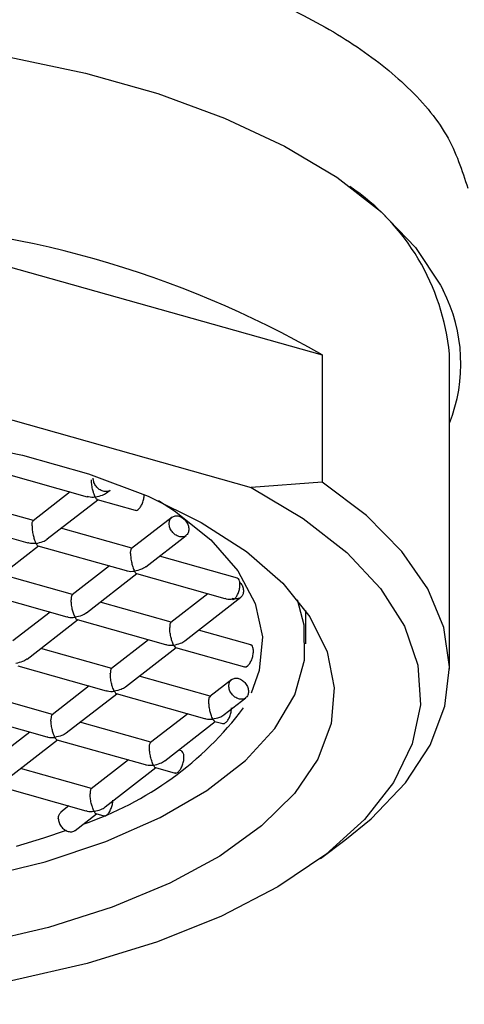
# Model space of a CAD drawing. Header units: millimetres. Extents: x 3826.016 to 3826.061, y 1906.247 to 1906.438.
# Tile 6 of 10: x 3826.04267 to 3826.0504, y 1906.29356 to 1906.31066. Entities that reach past the tile are written whole.
import ezdxf

# ---------------------------------------------------------------- set-up
doc = ezdxf.new("R2010")
doc.units = ezdxf.units.MM
doc.layers.add('SANINDUSA', color=3, linetype='Continuous')

msp = doc.modelspace()

# ---------------------------------------------------------------- linework, layer by layer
at = {"layer": 'SANINDUSA'}
for p, q in [((3826.039712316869, 1906.307152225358), (3826.04792762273, 1906.304836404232)), ((3826.04792762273, 1906.304836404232), (3826.04792762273, 1906.30262679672)), ((3826.050142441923, 1906.299377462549), (3826.050142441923, 1906.304857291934)), ((3826.040947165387, 1906.304152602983), (3826.046692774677, 1906.302532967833)), ((3826.042306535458, 1906.302806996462), (3826.043841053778, 1906.302374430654)), ((3826.04792762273, 1906.30262679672), (3826.046692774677, 1906.302532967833)), ((3826.043548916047, 1906.302456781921), (3826.042903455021, 1906.301955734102)), ((3826.044181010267, 1906.30244107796), (3826.044243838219, 1906.302489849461)), ((3826.042909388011, 1906.301960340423), (3826.041674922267, 1906.302308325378)), ((3826.043148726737, 1906.301639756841), (3826.04402746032, 1906.302321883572)), ((3826.044019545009, 1906.302324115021), (3826.044680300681, 1906.302137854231)), ((3826.041274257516, 1906.302005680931), (3826.042808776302, 1906.30157311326)), ((3826.045318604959, 1906.302017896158), (3826.044616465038, 1906.30147285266)), ((3826.044622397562, 1906.301477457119), (3826.043387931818, 1906.301825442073)), ((3826.044861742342, 1906.301156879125), (3826.045563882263, 1906.301701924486)), ((3826.042116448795, 1906.300838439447), (3826.042995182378, 1906.301520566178)), ((3826.042987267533, 1906.301522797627), (3826.044522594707, 1906.301090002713)), ((3826.046454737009, 1906.300960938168), (3826.045100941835, 1906.301342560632)), ((3826.043590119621, 1906.300676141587), (3826.042355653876, 1906.301024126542)), ((3826.044229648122, 1906.301172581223), (3826.043584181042, 1906.300671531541)), ((3826.0438294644, 1906.300355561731), (3826.044708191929, 1906.301037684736)), ((3826.044699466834, 1906.301040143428), (3826.046235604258, 1906.300607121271)), ((3826.041954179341, 1906.300721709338), (3826.043490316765, 1906.300288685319)), ((3826.045942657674, 1906.300689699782), (3826.045297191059, 1906.300188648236)), ((3826.045303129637, 1906.300193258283), (3826.044068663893, 1906.300541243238)), ((3826.045542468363, 1906.299872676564), (3826.046514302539, 1906.300627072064)), ((3826.046371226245, 1906.30061223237), (3826.046406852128, 1906.30060219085)), ((3826.046378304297, 1906.300597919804), (3826.046371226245, 1906.30061223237)), ((3826.046378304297, 1906.300597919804), (3826.046406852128, 1906.30060219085)), ((3826.04638538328, 1906.300585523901), (3826.046378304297, 1906.300597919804)), ((3826.046406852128, 1906.30060219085), (3826.04638538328, 1906.300585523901)), ((3826.043197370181, 1906.300371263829), (3826.042551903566, 1906.299870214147)), ((3826.047642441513, 1906.299819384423), (3826.047642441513, 1906.300396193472)), ((3826.042797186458, 1906.2995542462), (3826.043675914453, 1906.300236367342)), ((3826.043667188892, 1906.300238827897), (3826.045203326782, 1906.299805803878)), ((3826.046687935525, 1906.299802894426), (3826.045781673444, 1906.300058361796)), ((3826.044910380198, 1906.299888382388), (3826.044264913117, 1906.299387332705)), ((3826.044270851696, 1906.299391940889), (3826.043036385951, 1906.299739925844)), ((3826.044510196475, 1906.299071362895), (3826.045388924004, 1906.299753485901)), ((3826.045381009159, 1906.29975571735), (3826.046579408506, 1906.299417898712)), ((3826.042634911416, 1906.299437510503), (3826.04417104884, 1906.299004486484)), ((3826.045983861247, 1906.298909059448), (3826.044749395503, 1906.299257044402)), ((3826.046356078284, 1906.299197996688), (3826.045977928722, 1906.298904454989)), ((3826.043878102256, 1906.299087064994), (3826.043232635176, 1906.298586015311)), ((3826.043477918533, 1906.298270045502), (3826.044356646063, 1906.298952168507)), ((3826.044347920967, 1906.298954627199), (3826.045884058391, 1906.298521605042)), ((3826.043238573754, 1906.298590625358), (3826.04200410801, 1906.298938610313)), ((3826.046223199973, 1906.298588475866), (3826.046601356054, 1906.298882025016)), ((3826.041602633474, 1906.298636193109), (3826.043138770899, 1906.29820316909)), ((3826.044951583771, 1906.298107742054), (3826.043717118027, 1906.298455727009)), ((3826.045591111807, 1906.298604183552), (3826.04494565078, 1906.298103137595)), ((3826.045190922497, 1906.297787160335), (3826.046069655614, 1906.298469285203)), ((3826.046061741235, 1906.298471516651), (3826.046199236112, 1906.298432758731)), ((3826.042845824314, 1906.2982857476), (3826.042200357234, 1906.297784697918)), ((3826.042445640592, 1906.29746872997), (3826.043324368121, 1906.298150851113)), ((3826.043315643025, 1906.298153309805), (3826.044851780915, 1906.297720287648)), ((3826.045479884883, 1906.297958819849), (3826.045430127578, 1906.297972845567)), ((3826.044558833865, 1906.297802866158), (3826.043913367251, 1906.297301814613)), ((3826.043919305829, 1906.29730642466), (3826.042684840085, 1906.297654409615)), ((3826.044158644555, 1906.296985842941), (3826.045037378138, 1906.297667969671)), ((3826.045028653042, 1906.297670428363), (3826.045371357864, 1906.297573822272)), ((3826.042284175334, 1906.297351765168), (3826.043819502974, 1906.296918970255)), ((3826.043526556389, 1906.297001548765), (3826.043387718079, 1906.296893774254)), ((3826.043632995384, 1906.29657780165), (3826.044005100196, 1906.296866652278)), ((3826.043996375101, 1906.296869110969), (3826.044134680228, 1906.296830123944)), ((3826.047899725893, 1906.296088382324), (3826.048323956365, 1906.296406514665))]:
    msp.add_line(p, q, dxfattribs=at)
at = {"layer": 'SANINDUSA', "flags": 128}
for points in [[(3826.038142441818, 1906.310387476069), (3826.039612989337, 1906.310345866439), (3826.041062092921, 1906.310221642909), (3826.042468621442, 1906.310016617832), (3826.0438120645, 1906.309733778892), (3826.045072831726, 1906.309377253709), (3826.046232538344, 1906.308952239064), (3826.047274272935, 1906.30846493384), (3826.048182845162, 1906.307922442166), (3826.048945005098, 1906.307332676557), (3826.049549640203, 1906.306704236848), (3826.049987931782, 1906.306046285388), (3826.050031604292, 1906.305960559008)], [(3826.041494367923, 1906.3033427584), (3826.042720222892, 1906.303094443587), (3826.043864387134, 1906.302771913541), (3826.044906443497, 1906.302380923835), (3826.045827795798, 1906.301928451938), (3826.046612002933, 1906.301422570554), (3826.047245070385, 1906.300872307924), (3826.047715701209, 1906.300287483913), (3826.04801549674, 1906.299678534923), (3826.04813910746, 1906.299056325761), (3826.048084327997, 1906.298431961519), (3826.04785213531, 1906.29781658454), (3826.04744667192, 1906.297221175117), (3826.046875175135, 1906.296656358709), (3826.046147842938, 1906.296132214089), (3826.045277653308, 1906.29565809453), (3826.04428013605, 1906.295242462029), (3826.043173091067, 1906.294892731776), (3826.041976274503, 1906.294615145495)], [(3826.048323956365, 1906.296406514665), (3826.048779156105, 1906.296778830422), (3826.049376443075, 1906.297404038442), (3826.049806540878, 1906.298058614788), (3826.050063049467, 1906.298732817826), (3826.050142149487, 1906.29941661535), (3826.05004266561, 1906.300099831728), (3826.049766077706, 1906.300772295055), (3826.049316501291, 1906.301424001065), (3826.048700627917, 1906.302045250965), (3826.04792762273, 1906.30262679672)], [(3826.046692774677, 1906.302532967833), (3826.047601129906, 1906.301995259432), (3826.048355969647, 1906.301407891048), (3826.048945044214, 1906.300780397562), (3826.049358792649, 1906.300122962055), (3826.049590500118, 1906.299446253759), (3826.049636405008, 1906.298761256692), (3826.049495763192, 1906.298079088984), (3826.04917085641, 1906.297410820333), (3826.048666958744, 1906.296767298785), (3826.047992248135, 1906.296158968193), (3826.047157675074, 1906.295595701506), (3826.046176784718, 1906.295086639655), (3826.045065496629, 1906.294640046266), (3826.043841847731, 1906.29426316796), (3826.042525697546, 1906.293962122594), (3826.041138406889, 1906.293741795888), (3826.039702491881, 1906.293605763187), (3826.038241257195, 1906.29355623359), (3826.036778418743, 1906.293594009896), (3826.03533771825, 1906.293718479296)], [(3826.045084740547, 1906.302310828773), (3826.045363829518, 1906.302130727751), (3826.045993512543, 1906.301626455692), (3826.046463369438, 1906.301085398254), (3826.046763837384, 1906.300518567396), (3826.04688879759, 1906.299937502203), (3826.046835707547, 1906.299354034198), (3826.046696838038, 1906.298958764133)], [(3826.030403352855, 1906.297242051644), (3826.031225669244, 1906.29677310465), (3826.032176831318, 1906.296360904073), (3826.033239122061, 1906.296013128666), (3826.034392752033, 1906.295736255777), (3826.035616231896, 1906.295535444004), (3826.036886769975, 1906.295414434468), (3826.038180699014, 1906.29537548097), (3826.039473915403, 1906.295419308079), (3826.040742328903, 1906.295545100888), (3826.041962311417, 1906.295750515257), (3826.043111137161, 1906.296031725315), (3826.044167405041, 1906.296383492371), (3826.045111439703, 1906.296799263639), (3826.045925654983, 1906.29727129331), (3826.046594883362, 1906.297790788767), (3826.047106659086, 1906.29834807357), (3826.047451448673, 1906.298932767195), (3826.047622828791, 1906.299533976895), (3826.047617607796, 1906.300140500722), (3826.047500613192, 1906.300584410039)], [(3826.04347897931, 1906.296575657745), (3826.043083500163, 1906.296441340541), (3826.042607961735, 1906.296299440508)]]:
    msp.add_lwpolyline(points, dxfattribs=at)
at = {"layer": 'SANINDUSA'}
for centre, radius, start, end in [((3826.046187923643, 1906.30446879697), 0.003973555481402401, 5.610777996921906, 56.04099625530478), ((3826.039245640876, 1906.289767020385), 0.01739146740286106, 60.05230008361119, 88.46236237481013), ((3826.047547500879, 1906.304684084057), 0.002792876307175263, 338.2993729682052, 27.19670120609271), ((3826.041878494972, 1906.30223980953), 0.005867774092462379, 288.8316867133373, 322.9433240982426)]:
    msp.add_arc(centre, radius, start, end, dxfattribs=at)
for points, knots in [([(3826.055957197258, 1906.300966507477), (3826.055488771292, 1906.302063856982), (3826.054061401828, 1906.305445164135), (3826.051948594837, 1906.310448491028), (3826.050231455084, 1906.314417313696), (3826.049528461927, 1906.316042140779)], [0, 0, 0, 0, 0.2079120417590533, 0.675720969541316, 1, 1, 1, 1]), ([(3826.038169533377, 1906.312632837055), (3826.038860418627, 1906.312618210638), (3826.040233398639, 1906.312589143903), (3826.042238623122, 1906.312358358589), (3826.04409832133, 1906.312005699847), (3826.045775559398, 1906.311527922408), (3826.047225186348, 1906.310955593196), (3826.048443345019, 1906.310288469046), (3826.049431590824, 1906.309525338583), (3826.050161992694, 1906.308667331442), (3826.050361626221, 1906.308044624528), (3826.050461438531, 1906.307733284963)], [0, 0, 0, 0, 0.1169948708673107, 0.2325011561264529, 0.3479814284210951, 0.4559928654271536, 0.5639717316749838, 0.6682180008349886, 0.7724383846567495, 0.8862242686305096, 1, 1, 1, 1]), ([(3826.043984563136, 1906.302365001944), (3826.043974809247, 1906.3023874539), (3826.043958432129, 1906.302425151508), (3826.043938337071, 1906.302495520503), (3826.043927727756, 1906.302550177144), (3826.043921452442, 1906.302593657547), (3826.043917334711, 1906.302634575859), (3826.04391676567, 1906.302658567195), (3826.043916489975, 1906.302670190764)], [0, 0, 0, 0, 0.3296963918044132, 0.5535716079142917, 0.6801682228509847, 0.795112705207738, 0.9007340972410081, 0.9999999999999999, 0.9999999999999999, 0.9999999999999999, 0.9999999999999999]), ([(3826.044241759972, 1906.302488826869), (3826.044241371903, 1906.302488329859), (3826.044228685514, 1906.302472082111), (3826.044185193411, 1906.30246160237), (3826.044119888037, 1906.30246466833), (3826.044052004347, 1906.302498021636), (3826.043995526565, 1906.302553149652), (3826.043955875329, 1906.302623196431), (3826.043950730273, 1906.302670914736), (3826.043948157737, 1906.302694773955)], [0, 0, 0, 0, 0.005231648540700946, 0.1710281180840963, 0.336822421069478, 0.5026200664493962, 0.6684133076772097, 0.8342061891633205, 0.9999999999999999, 0.9999999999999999, 0.9999999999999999, 0.9999999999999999]), ([(3826.043984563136, 1906.302365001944), (3826.043942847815, 1906.302361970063), (3826.04389252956, 1906.302358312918), (3826.043849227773, 1906.302374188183), (3826.043841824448, 1906.302376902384)], [0, 0, 0, 0, 0.8290295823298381, 1, 1, 1, 1]), ([(3826.044180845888, 1906.302441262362), (3826.044180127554, 1906.302440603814), (3826.044158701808, 1906.302420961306), (3826.044092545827, 1906.302388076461), (3826.044024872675, 1906.302373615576), (3826.043984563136, 1906.302365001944)], [0, 0, 0, 0, 0.01383274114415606, 0.4125891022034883, 1, 1, 1, 1]), ([(3826.044678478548, 1906.302142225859), (3826.044682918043, 1906.302140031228), (3826.04469821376, 1906.302132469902), (3826.044731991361, 1906.302150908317), (3826.044772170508, 1906.302194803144), (3826.044806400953, 1906.302260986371), (3826.044830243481, 1906.302338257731), (3826.044833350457, 1906.302386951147), (3826.044834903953, 1906.302411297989)], [0, 0, 0, 0, 0.07560167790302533, 0.2604760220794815, 0.4453616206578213, 0.6302380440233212, 0.8151180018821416, 0.9999999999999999, 0.9999999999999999, 0.9999999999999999, 0.9999999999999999]), ([(3826.044020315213, 1906.302326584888), (3826.04401854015, 1906.302326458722), (3826.044008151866, 1906.302325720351), (3826.043995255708, 1906.302347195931), (3826.043984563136, 1906.302365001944)], [0, 0, 0, 0, 0.1708716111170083, 1, 1, 1, 1]), ([(3826.045268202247, 1906.301906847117), (3826.045270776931, 1906.301929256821), (3826.045275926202, 1906.301974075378), (3826.045315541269, 1906.302021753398), (3826.045372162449, 1906.302045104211), (3826.04543950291, 1906.30203993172), (3826.045506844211, 1906.302007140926), (3826.0455634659, 1906.30195186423), (3826.045603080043, 1906.301881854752), (3826.045608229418, 1906.301834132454), (3826.045610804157, 1906.301810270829)], [0, 0, 0, 0, 0.1250026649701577, 0.2500005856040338, 0.3750008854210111, 0.4999995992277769, 0.6249974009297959, 0.7499980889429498, 0.8749965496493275, 1, 1, 1, 1]), ([(3826.042884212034, 1906.30186887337), (3826.0428844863, 1906.301879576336), (3826.042885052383, 1906.301901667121), (3826.042889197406, 1906.301927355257), (3826.04289522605, 1906.301946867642), (3826.042900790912, 1906.301952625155), (3826.042903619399, 1906.301955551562)], [0, 0, 0, 0, 0.2262695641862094, 0.4670174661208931, 0.7290976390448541, 1, 1, 1, 1]), ([(3826.042884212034, 1906.30186887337), (3826.042884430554, 1906.301857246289), (3826.042884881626, 1906.30183324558), (3826.042888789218, 1906.301792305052), (3826.042895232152, 1906.301748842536), (3826.042906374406, 1906.301694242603), (3826.042924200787, 1906.301623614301), (3826.042941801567, 1906.301586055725), (3826.042952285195, 1906.301563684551)], [0, 0, 0, 0, 0.09924351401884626, 0.2048592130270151, 0.3198091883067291, 0.4464224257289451, 0.670270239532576, 1, 1, 1, 1]), ([(3826.045610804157, 1906.301810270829), (3826.045608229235, 1906.301787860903), (3826.045603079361, 1906.301743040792), (3826.04556346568, 1906.301695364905), (3826.045506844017, 1906.301672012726), (3826.045439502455, 1906.301677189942), (3826.04537216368, 1906.301709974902), (3826.045315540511, 1906.301765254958), (3826.045275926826, 1906.301835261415), (3826.045270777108, 1906.301882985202), (3826.045268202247, 1906.301906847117)], [0, 0, 0, 0, 0.1249972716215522, 0.2499959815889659, 0.374997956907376, 0.4999980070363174, 0.6249999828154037, 0.7499998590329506, 0.8749998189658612, 0.9999999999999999, 0.9999999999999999, 0.9999999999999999, 0.9999999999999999]), ([(3826.042952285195, 1906.301563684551), (3826.042910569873, 1906.301560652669), (3826.042860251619, 1906.301556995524), (3826.042816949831, 1906.30157287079), (3826.042809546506, 1906.30157558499)], [0, 0, 0, 0, 0.8290295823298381, 1, 1, 1, 1]), ([(3826.042952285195, 1906.301563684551), (3826.042992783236, 1906.301571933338), (3826.043060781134, 1906.301585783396), (3826.043126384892, 1906.301619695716), (3826.043147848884, 1906.301639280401), (3826.043148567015, 1906.301639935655)], [0, 0, 0, 0, 0.5873552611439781, 0.9861939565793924, 0.9999999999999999, 0.9999999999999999, 0.9999999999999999, 0.9999999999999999]), ([(3826.042988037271, 1906.301525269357), (3826.042986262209, 1906.301525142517), (3826.042975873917, 1906.301524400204), (3826.042962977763, 1906.301545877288), (3826.042952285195, 1906.301563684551)], [0, 0, 0, 0, 0.1708715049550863, 0.9999999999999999, 0.9999999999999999, 0.9999999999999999, 0.9999999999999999]), ([(3826.044597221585, 1906.301385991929), (3826.044597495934, 1906.301396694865), (3826.044598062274, 1906.301418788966), (3826.044602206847, 1906.301444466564), (3826.044608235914, 1906.301463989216), (3826.044613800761, 1906.301469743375), (3826.044616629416, 1906.301472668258)], [0, 0, 0, 0, 0.2262432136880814, 0.4670344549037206, 0.7290895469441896, 1, 1, 1, 1]), ([(3826.044597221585, 1906.301385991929), (3826.044597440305, 1906.301374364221), (3826.044597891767, 1906.301350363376), (3826.044601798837, 1906.301309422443), (3826.044608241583, 1906.301265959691), (3826.044619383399, 1906.301211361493), (3826.044637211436, 1906.301140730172), (3826.044654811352, 1906.301103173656), (3826.044665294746, 1906.301080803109)], [0, 0, 0, 0, 0.09924916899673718, 0.2048610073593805, 0.3198169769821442, 0.4464315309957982, 0.6702668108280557, 1, 1, 1, 1]), ([(3826.044523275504, 1906.301092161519), (3826.044530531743, 1906.301089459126), (3826.04457384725, 1906.301073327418), (3826.044623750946, 1906.301077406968), (3826.044665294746, 1906.301080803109)], [0, 0, 0, 0, 0.1675205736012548, 1, 1, 1, 1]), ([(3826.044861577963, 1906.301157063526), (3826.044860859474, 1906.301156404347), (3826.044839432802, 1906.301136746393), (3826.044773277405, 1906.301103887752), (3826.04470560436, 1906.301089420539), (3826.044665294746, 1906.301080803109)], [0, 0, 0, 0, 0.01383510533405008, 0.4125884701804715, 1, 1, 1, 1]), ([(3826.044665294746, 1906.301080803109), (3826.044675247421, 1906.301062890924), (3826.044687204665, 1906.301041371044), (3826.044698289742, 1906.301042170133), (3826.044700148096, 1906.301042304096)], [0, 0, 0, 0, 0.8323552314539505, 1, 1, 1, 1]), ([(3826.046406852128, 1906.30060219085), (3826.046419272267, 1906.300616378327), (3826.04644411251, 1906.300644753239), (3826.046474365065, 1906.300709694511), (3826.046495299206, 1906.300781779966), (3826.046497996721, 1906.300827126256), (3826.046499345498, 1906.30084979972)], [0, 0, 0, 0, 0.2500006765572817, 0.5000006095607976, 0.7499967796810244, 1, 1, 1, 1]), ([(3826.046499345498, 1906.30084979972), (3826.046497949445, 1906.300870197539), (3826.046495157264, 1906.300910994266), (3826.046476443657, 1906.300950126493), (3826.046457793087, 1906.300956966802), (3826.0464496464, 1906.300959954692)], [0, 0, 0, 0, 0.3602717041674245, 0.7205626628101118, 1, 1, 1, 1]), ([(3826.046494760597, 1906.300888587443), (3826.046502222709, 1906.300881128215), (3826.046526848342, 1906.300856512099), (3826.046553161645, 1906.300800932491), (3826.046557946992, 1906.30075679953), (3826.046560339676, 1906.300734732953)], [0, 0, 0, 0, 0.1785651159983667, 0.5892807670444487, 1, 1, 1, 1]), ([(3826.043584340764, 1906.300671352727), (3826.043581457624, 1906.300668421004), (3826.043575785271, 1906.300662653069), (3826.04356953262, 1906.300643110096), (3826.043565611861, 1906.300617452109), (3826.043565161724, 1906.300595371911), (3826.043564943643, 1906.300584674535)], [0, 0, 0, 0, 0.2708977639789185, 0.5329700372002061, 0.7737341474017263, 1, 1, 1, 1]), ([(3826.046560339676, 1906.300734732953), (3826.046558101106, 1906.300713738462), (3826.046553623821, 1906.300671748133), (3826.046518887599, 1906.300625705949), (3826.046468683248, 1906.300598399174), (3826.04642746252, 1906.300600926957), (3826.046406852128, 1906.30060219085)], [0, 0, 0, 0, 0.2499890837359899, 0.4999942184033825, 0.7499967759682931, 1, 1, 1, 1]), ([(3826.04363301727, 1906.300279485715), (3826.043623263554, 1906.300301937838), (3826.043606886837, 1906.300339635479), (3826.043586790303, 1906.300410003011), (3826.043576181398, 1906.30046466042), (3826.043569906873, 1906.300508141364), (3826.043565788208, 1906.300549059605), (3826.043565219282, 1906.300573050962), (3826.043564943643, 1906.300584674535)], [0, 0, 0, 0, 0.3296961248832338, 0.5535675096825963, 0.680168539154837, 0.7951127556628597, 0.9007341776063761, 0.9999999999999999, 0.9999999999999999, 0.9999999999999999, 0.9999999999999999]), ([(3826.046236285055, 1906.300609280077), (3826.046243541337, 1906.300606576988), (3826.046286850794, 1906.300590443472), (3826.046336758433, 1906.300594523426), (3826.046378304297, 1906.300597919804)], [0, 0, 0, 0, 0.1675449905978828, 1, 1, 1, 1]), ([(3826.043829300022, 1906.300355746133), (3826.043828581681, 1906.300355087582), (3826.043807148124, 1906.300335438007), (3826.043741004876, 1906.300302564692), (3826.043673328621, 1906.300288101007), (3826.04363301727, 1906.300279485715)], [0, 0, 0, 0, 0.01382774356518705, 0.4125866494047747, 1, 1, 1, 1]), ([(3826.043490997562, 1906.300290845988), (3826.043498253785, 1906.300288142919), (3826.043541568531, 1906.300272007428), (3826.043591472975, 1906.3002760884), (3826.04363301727, 1906.300279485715)], [0, 0, 0, 0, 0.1675231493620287, 0.9999999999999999, 0.9999999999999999, 0.9999999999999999, 0.9999999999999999]), ([(3826.04363301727, 1906.300279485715), (3826.043642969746, 1906.300261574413), (3826.043654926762, 1906.300240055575), (3826.043666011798, 1906.30024085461), (3826.043667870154, 1906.300240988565)], [0, 0, 0, 0, 0.8323544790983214, 1, 1, 1, 1]), ([(3826.045297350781, 1906.300188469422), (3826.045294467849, 1906.30018553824), (3826.045288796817, 1906.300179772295), (3826.045282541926, 1906.300160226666), (3826.045278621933, 1906.300134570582), (3826.045278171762, 1906.300112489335), (3826.04527795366, 1906.30010179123)], [0, 0, 0, 0, 0.2709383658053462, 0.5329643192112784, 0.7737266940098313, 1, 1, 1, 1]), ([(3826.045346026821, 1906.299796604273), (3826.045336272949, 1906.299819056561), (3826.045319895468, 1906.299856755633), (3826.045299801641, 1906.299927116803), (3826.045289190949, 1906.299981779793), (3826.045282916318, 1906.300025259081), (3826.04527879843, 1906.300066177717), (3826.045278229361, 1906.300090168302), (3826.04527795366, 1906.30010179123)], [0, 0, 0, 0, 0.3296927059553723, 0.5535787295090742, 0.6801684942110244, 0.7951176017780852, 0.9007388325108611, 1, 1, 1, 1]), ([(3826.045204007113, 1906.299807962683), (3826.04521126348, 1906.299805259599), (3826.045254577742, 1906.299789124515), (3826.045304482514, 1906.299793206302), (3826.045346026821, 1906.299796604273)], [0, 0, 0, 0, 0.16752834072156, 1, 1, 1, 1]), ([(3826.045346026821, 1906.299796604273), (3826.045386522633, 1906.299804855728), (3826.045454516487, 1906.299818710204), (3826.045520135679, 1906.299852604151), (3826.045541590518, 1906.299872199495), (3826.045542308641, 1906.299872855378)], [0, 0, 0, 0, 0.5873544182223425, 0.9861881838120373, 1, 1, 1, 1]), ([(3826.045381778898, 1906.299758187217), (3826.045380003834, 1906.299758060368), (3826.045369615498, 1906.299757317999), (3826.045356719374, 1906.299778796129), (3826.045346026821, 1906.299796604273)], [0, 0, 0, 0, 0.1708708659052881, 1, 1, 1, 1]), ([(3826.046577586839, 1906.29942227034), (3826.046582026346, 1906.299420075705), (3826.046597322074, 1906.299412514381), (3826.04663109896, 1906.299430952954), (3826.046671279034, 1906.29947484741), (3826.046705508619, 1906.299541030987), (3826.04672935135, 1906.299618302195), (3826.046732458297, 1906.299666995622), (3826.046734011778, 1906.299691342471)], [0, 0, 0, 0, 0.07560171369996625, 0.2604755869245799, 0.4453618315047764, 0.6302378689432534, 0.8151179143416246, 0.9999999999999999, 0.9999999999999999, 0.9999999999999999, 0.9999999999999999]), ([(3826.046734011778, 1906.299691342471), (3826.046732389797, 1906.299713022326), (3826.046729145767, 1906.299756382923), (3826.046709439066, 1906.299794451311), (3826.046690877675, 1906.299798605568), (3826.046683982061, 1906.299800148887)], [0, 0, 0, 0, 0.3859271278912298, 0.7718700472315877, 1, 1, 1, 1]), ([(3826.04279702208, 1906.299554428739), (3826.04279630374, 1906.299553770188), (3826.042774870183, 1906.299534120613), (3826.042708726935, 1906.299501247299), (3826.042641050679, 1906.299486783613), (3826.042600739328, 1906.299478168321)], [0, 0, 0, 0, 0.01382774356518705, 0.4125866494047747, 1, 1, 1, 1]), ([(3826.044265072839, 1906.299387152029), (3826.044262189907, 1906.299384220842), (3826.044256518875, 1906.299378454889), (3826.044250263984, 1906.299358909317), (3826.044246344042, 1906.299333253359), (3826.044245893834, 1906.299311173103), (3826.044245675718, 1906.299300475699)], [0, 0, 0, 0, 0.2709408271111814, 0.5329691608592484, 0.7737337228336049, 1, 1, 1, 1]), ([(3826.044313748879, 1906.29899528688), (3826.044303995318, 1906.299017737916), (3826.044287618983, 1906.299055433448), (3826.044267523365, 1906.299125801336), (3826.04425691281, 1906.299180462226), (3826.044250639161, 1906.299223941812), (3826.044246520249, 1906.299264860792), (3826.044245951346, 1906.299288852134), (3826.044245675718, 1906.299300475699)], [0, 0, 0, 0, 0.3297049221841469, 0.5535781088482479, 0.6801667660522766, 0.7951146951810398, 0.9007351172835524, 1, 1, 1, 1]), ([(3826.046305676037, 1906.299086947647), (3826.046308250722, 1906.299109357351), (3826.046313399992, 1906.299154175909), (3826.046353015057, 1906.299201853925), (3826.046409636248, 1906.299225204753), (3826.046476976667, 1906.299220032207), (3826.04654431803, 1906.299187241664), (3826.046600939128, 1906.299131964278), (3826.04664055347, 1906.299061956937), (3826.04664570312, 1906.299014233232), (3826.046648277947, 1906.298990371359)], [0, 0, 0, 0, 0.1250032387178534, 0.2500017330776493, 0.3750026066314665, 0.5000018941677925, 0.6250002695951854, 0.750001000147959, 0.87500038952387, 1, 1, 1, 1]), ([(3826.044171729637, 1906.29900664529), (3826.044178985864, 1906.299003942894), (3826.044222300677, 1906.298987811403), (3826.044272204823, 1906.298991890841), (3826.044313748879, 1906.29899528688)], [0, 0, 0, 0, 0.1675229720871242, 1, 1, 1, 1]), ([(3826.044510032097, 1906.299071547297), (3826.044509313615, 1906.29907088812), (3826.044487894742, 1906.299051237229), (3826.044421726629, 1906.299018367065), (3826.044354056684, 1906.299003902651), (3826.044313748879, 1906.29899528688)], [0, 0, 0, 0, 0.01384010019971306, 0.4125909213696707, 1, 1, 1, 1]), ([(3826.044313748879, 1906.29899528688), (3826.044323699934, 1906.298977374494), (3826.044335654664, 1906.298955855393), (3826.044346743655, 1906.298956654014), (3826.04434860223, 1906.298956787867)], [0, 0, 0, 0, 0.8323946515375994, 1, 1, 1, 1]), ([(3826.046648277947, 1906.298990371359), (3826.046645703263, 1906.29896796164), (3826.046640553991, 1906.298923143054), (3826.046600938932, 1906.298875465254), (3826.046544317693, 1906.29885211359), (3826.046476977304, 1906.298857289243), (3826.046409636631, 1906.29889007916), (3826.04635301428, 1906.29894535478), (3826.046313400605, 1906.299015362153), (3826.046308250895, 1906.299063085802), (3826.046305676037, 1906.299086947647)], [0, 0, 0, 0, 0.1250034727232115, 0.2500022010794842, 0.3750033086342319, 0.500003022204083, 0.6250016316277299, 0.7500005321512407, 0.8750001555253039, 1, 1, 1, 1]), ([(3826.045958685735, 1906.298817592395), (3826.045958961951, 1906.298828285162), (3826.045959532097, 1906.298850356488), (3826.045963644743, 1906.298876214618), (3826.045969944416, 1906.298895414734), (3826.045978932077, 1906.298908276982), (3826.045987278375, 1906.298905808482), (3826.04599190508, 1906.298904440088)], [0, 0, 0, 0, 0.1643552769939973, 0.3392516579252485, 0.5295938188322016, 0.7392340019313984, 1, 1, 1, 1]), ([(3826.046026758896, 1906.298512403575), (3826.046017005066, 1906.298534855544), (3826.04600062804, 1906.298572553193), (3826.045980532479, 1906.298642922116), (3826.045969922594, 1906.298697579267), (3826.045963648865, 1906.298741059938), (3826.045959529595, 1906.29878197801), (3826.045958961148, 1906.298805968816), (3826.045958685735, 1906.298817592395)], [0, 0, 0, 0, 0.3296963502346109, 0.553571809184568, 0.6801684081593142, 0.7951175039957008, 0.9007341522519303, 1, 1, 1, 1]), ([(3826.046197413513, 1906.298437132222), (3826.046201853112, 1906.298434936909), (3826.046217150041, 1906.298427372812), (3826.046250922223, 1906.2984458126), (3826.046291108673, 1906.298489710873), (3826.046325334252, 1906.298555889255), (3826.046349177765, 1906.298633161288), (3826.046352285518, 1906.29868185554), (3826.046353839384, 1906.29870620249)], [0, 0, 0, 0, 0.07560217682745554, 0.260492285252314, 0.4453628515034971, 0.6302448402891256, 0.8151237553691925, 1, 1, 1, 1]), ([(3826.043232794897, 1906.298585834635), (3826.043229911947, 1906.298582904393), (3826.043224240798, 1906.298577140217), (3826.043217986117, 1906.298557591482), (3826.043214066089, 1906.298531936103), (3826.043213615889, 1906.298509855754), (3826.043213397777, 1906.298499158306)], [0, 0, 0, 0, 0.2709375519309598, 0.5329702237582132, 0.7737342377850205, 0.9999999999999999, 0.9999999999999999, 0.9999999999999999, 0.9999999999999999]), ([(3826.043281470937, 1906.298193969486), (3826.043271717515, 1906.298216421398), (3826.043255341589, 1906.298254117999), (3826.043235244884, 1906.298324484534), (3826.043224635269, 1906.298379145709), (3826.04321836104, 1906.298422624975), (3826.043214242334, 1906.298463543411), (3826.043213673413, 1906.298487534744), (3826.043213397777, 1906.298499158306)], [0, 0, 0, 0, 0.3297082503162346, 0.5535778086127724, 0.6801711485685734, 0.795114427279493, 0.9007349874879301, 0.9999999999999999, 0.9999999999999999, 0.9999999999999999, 0.9999999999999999]), ([(3826.045884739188, 1906.298523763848), (3826.045891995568, 1906.298521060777), (3826.045935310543, 1906.298504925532), (3826.045985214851, 1906.298509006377), (3826.046026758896, 1906.298512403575)], [0, 0, 0, 0, 0.1675258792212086, 1, 1, 1, 1]), ([(3826.046026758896, 1906.298512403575), (3826.046067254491, 1906.298520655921), (3826.046135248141, 1906.298534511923), (3826.046200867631, 1906.2985684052), (3826.046222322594, 1906.298588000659), (3826.046223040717, 1906.298588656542)], [0, 0, 0, 0, 0.5873530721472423, 0.9861882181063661, 1, 1, 1, 1]), ([(3826.046062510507, 1906.298473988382), (3826.046060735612, 1906.298473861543), (3826.04605034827, 1906.298473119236), (3826.046037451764, 1906.29849459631), (3826.046026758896, 1906.298512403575)], [0, 0, 0, 0, 0.1708709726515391, 1, 1, 1, 1]), ([(3826.043477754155, 1906.298270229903), (3826.043477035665, 1906.298269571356), (3826.04345560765, 1906.298249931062), (3826.043389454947, 1906.298217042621), (3826.043321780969, 1906.298202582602), (3826.043281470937, 1906.298193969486)], [0, 0, 0, 0, 0.01383431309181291, 0.4125900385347, 1, 1, 1, 1]), ([(3826.043139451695, 1906.298205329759), (3826.043146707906, 1906.298202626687), (3826.04319002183, 1906.298186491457), (3826.043239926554, 1906.298190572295), (3826.043281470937, 1906.298193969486)], [0, 0, 0, 0, 0.1675260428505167, 1, 1, 1, 1]), ([(3826.043281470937, 1906.298193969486), (3826.043291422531, 1906.29817605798), (3826.043303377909, 1906.298154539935), (3826.043314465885, 1906.298155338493), (3826.043316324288, 1906.298155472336)], [0, 0, 0, 0, 0.8323947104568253, 1, 1, 1, 1]), ([(3826.044926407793, 1906.298016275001), (3826.044926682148, 1906.298026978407), (3826.044927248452, 1906.298049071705), (3826.04493139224, 1906.298074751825), (3826.044937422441, 1906.29809427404), (3826.044942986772, 1906.298100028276), (3826.044945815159, 1906.298102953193)], [0, 0, 0, 0, 0.2262703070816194, 0.4670529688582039, 0.729099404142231, 1, 1, 1, 1]), ([(3826.044994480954, 1906.297711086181), (3826.044984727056, 1906.297733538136), (3826.044968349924, 1906.297771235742), (3826.044948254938, 1906.297841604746), (3826.044937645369, 1906.297896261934), (3826.044931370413, 1906.297939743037), (3826.044927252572, 1906.297980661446), (3826.044926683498, 1906.298004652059), (3826.044926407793, 1906.298016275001)], [0, 0, 0, 0, 0.3296963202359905, 0.5535714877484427, 0.6801680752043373, 0.7951173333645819, 0.9007387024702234, 1, 1, 1, 1]), ([(3826.045525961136, 1906.297847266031), (3826.045524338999, 1906.2978689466), (3826.04552109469, 1906.297912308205), (3826.045501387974, 1906.297950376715), (3826.045482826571, 1906.297954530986), (3826.045475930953, 1906.29795607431)], [0, 0, 0, 0, 0.3859317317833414, 0.771871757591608, 1, 1, 1, 1]), ([(3826.044994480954, 1906.297711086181), (3826.04503497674, 1906.297719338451), (3826.04510297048, 1906.29773319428), (3826.045168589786, 1906.297767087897), (3826.045190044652, 1906.297786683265), (3826.045190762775, 1906.297787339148)], [0, 0, 0, 0, 0.5873550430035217, 0.986188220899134, 1, 1, 1, 1]), ([(3826.045369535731, 1906.297578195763), (3826.04537397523, 1906.297576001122), (3826.045389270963, 1906.297568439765), (3826.04542304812, 1906.297586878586), (3826.045463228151, 1906.297630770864), (3826.045497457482, 1906.297696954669), (3826.04552129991, 1906.297774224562), (3826.045524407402, 1906.297822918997), (3826.045525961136, 1906.297847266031)], [0, 0, 0, 0, 0.07560235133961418, 0.2604783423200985, 0.4453630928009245, 0.6302406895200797, 0.8151217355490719, 1, 1, 1, 1]), ([(3826.044852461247, 1906.297722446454), (3826.044859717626, 1906.297719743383), (3826.044903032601, 1906.297703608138), (3826.044952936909, 1906.297707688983), (3826.044994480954, 1906.297711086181)], [0, 0, 0, 0, 0.1675258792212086, 1, 1, 1, 1]), ([(3826.044994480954, 1906.297711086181), (3826.04500443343, 1906.29769317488), (3826.045016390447, 1906.297671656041), (3826.045027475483, 1906.297672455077), (3826.045029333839, 1906.297672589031)], [0, 0, 0, 0, 0.8323544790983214, 1, 1, 1, 1]), ([(3826.043913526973, 1906.297301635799), (3826.04391064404, 1906.297298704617), (3826.043904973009, 1906.297292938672), (3826.043898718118, 1906.297273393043), (3826.043894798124, 1906.297247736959), (3826.043894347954, 1906.297225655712), (3826.043894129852, 1906.297214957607)], [0, 0, 0, 0, 0.2709383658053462, 0.5329643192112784, 0.7737266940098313, 1, 1, 1, 1]), ([(3826.043962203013, 1906.29690977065), (3826.043952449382, 1906.296932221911), (3826.043936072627, 1906.296969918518), (3826.043915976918, 1906.297040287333), (3826.043905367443, 1906.297094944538), (3826.043899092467, 1906.297138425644), (3826.043894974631, 1906.297179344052), (3826.043894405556, 1906.297203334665), (3826.043894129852, 1906.297214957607)], [0, 0, 0, 0, 0.3296940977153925, 0.5535701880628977, 0.680167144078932, 0.7951167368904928, 0.9007384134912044, 1, 1, 1, 1]), ([(3826.04413285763, 1906.296834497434), (3826.044137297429, 1906.296832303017), (3826.044152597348, 1906.29682474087), (3826.044186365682, 1906.29684317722), (3826.044226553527, 1906.296887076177), (3826.044260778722, 1906.296953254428), (3826.044284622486, 1906.297030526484), (3826.044287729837, 1906.297079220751), (3826.044289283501, 1906.297103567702)], [0, 0, 0, 0, 0.0755870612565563, 0.2604793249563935, 0.4453535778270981, 0.6302386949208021, 0.8151207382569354, 1, 1, 1, 1]), ([(3826.043820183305, 1906.29692112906), (3826.0438274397, 1906.296918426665), (3826.043870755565, 1906.296902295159), (3826.043920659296, 1906.296906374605), (3826.043962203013, 1906.29690977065)], [0, 0, 0, 0, 0.1675228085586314, 1, 1, 1, 1]), ([(3826.043962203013, 1906.29690977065), (3826.044002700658, 1906.296918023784), (3826.044070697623, 1906.296931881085), (3826.044136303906, 1906.296965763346), (3826.044157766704, 1906.296985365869), (3826.044158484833, 1906.296986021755)], [0, 0, 0, 0, 0.5873571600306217, 0.9861932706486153, 1, 1, 1, 1]), ([(3826.043962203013, 1906.29690977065), (3826.043972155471, 1906.296891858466), (3826.043984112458, 1906.296870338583), (3826.04399519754, 1906.296871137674), (3826.043997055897, 1906.296871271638)], [0, 0, 0, 0, 0.8323551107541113, 1, 1, 1, 1]), ([(3826.043340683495, 1906.296785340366), (3826.043342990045, 1906.296808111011), (3826.043347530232, 1906.296852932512), (3826.043375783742, 1906.296880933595), (3826.043389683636, 1906.296894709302)], [0, 0, 0, 0, 0.5080294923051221, 1, 1, 1, 1]), ([(3826.043340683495, 1906.296785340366), (3826.043343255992, 1906.296761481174), (3826.043348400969, 1906.296713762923), (3826.04338805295, 1906.296643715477), (3826.043444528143, 1906.296588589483), (3826.0435124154, 1906.296555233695), (3826.043577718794, 1906.296552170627), (3826.043621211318, 1906.296562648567), (3826.043633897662, 1906.296578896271), (3826.043634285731, 1906.29657939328)], [0, 0, 0, 0, 0.165794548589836, 0.3315881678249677, 0.4973840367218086, 0.6631767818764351, 0.8289716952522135, 0.9947683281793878, 1, 1, 1, 1])]:
    msp.add_open_spline(points, degree=3, knots=knots, dxfattribs=at)

doc.saveas('drawing.dxf')
